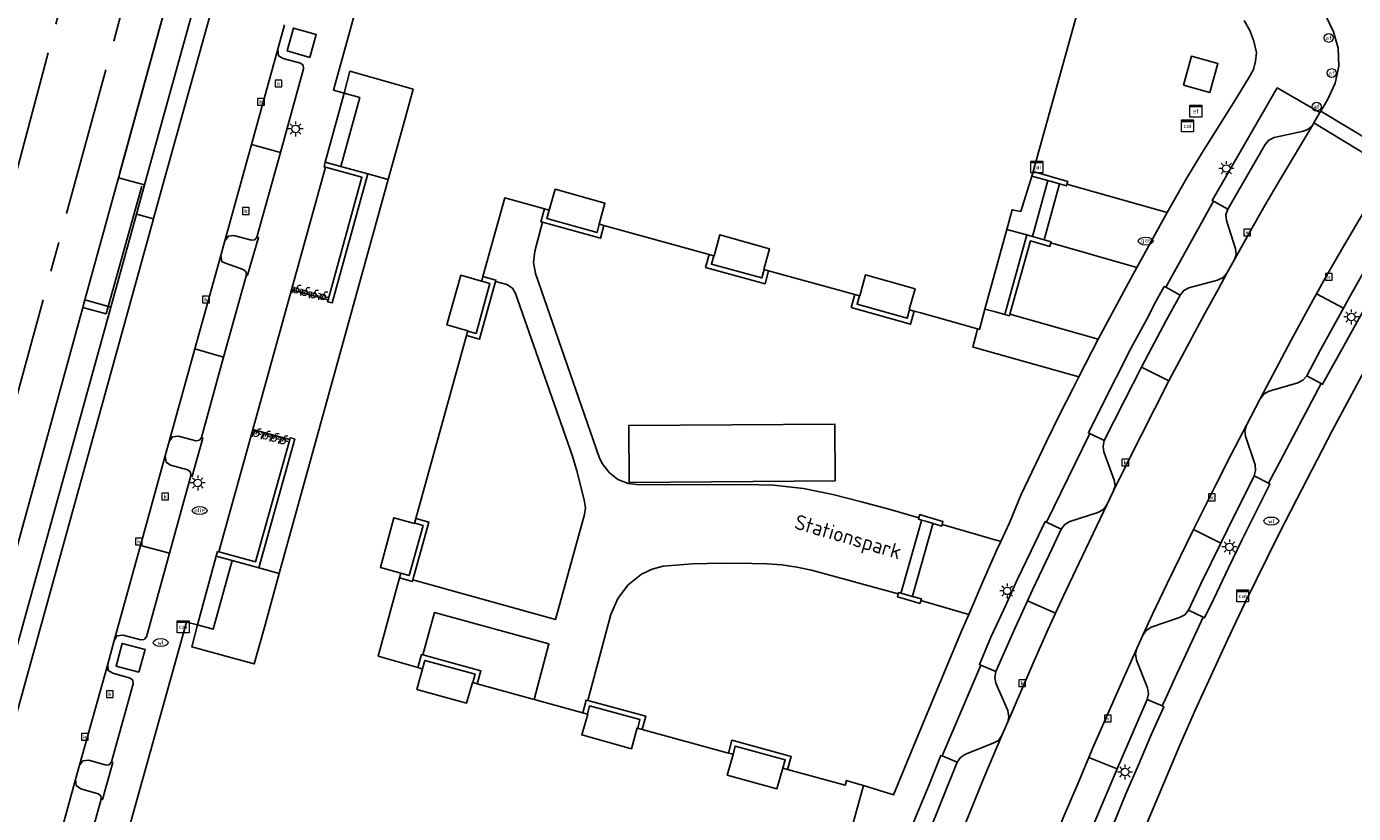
# Model space of a CAD drawing. Header units: metres. Extents: x 197147 to 199131, y 355511 to 356703.
# Tile 45 of 225: x 197521 to 197610, y 356192 to 356245. Entities that reach past the tile are written whole.
import ezdxf
from ezdxf.enums import TextEntityAlignment as Align

# ---------------------------------------------------------------- set-up
doc = ezdxf.new("R2010")
doc.units = ezdxf.units.M
doc.linetypes.add('AM-AS', pattern=[16, 10, -2, 2, -2])
for name, color, linetype in [('B-WE-AM-AS_SPOOR-G', 252, 'AM-AS'), ('B-WE-GR-BEPLANTING_CULTUUR_HEESTERS-GV', 252, 'Continuous'), ('B-WE-GR-GRAS-GV', 252, 'Continuous'), ('B-WE-GR-GROENVOORZIENING-GV', 252, 'Continuous'), ('B-WE-IE-MEUBILAIR_WEGMEUBILAIR-GV', 252, 'Continuous'), ('B-WE-IE-MEUBILAIR_WEGMEUBILAIR-S', 252, 'Continuous'), ('B-WE-IE-TERREINAFSCHEIDING_KUNSTMATIG_HEKWERK-G', 252, 'IE-TERREINAFSCHEIDING-KUNSTMATIG'), ('B-WE-IE-TERREINAFSCHEIDING_KUNSTMATIG_MUUR-GV', 252, 'IE-TERREINAFSCHEIDING-KUNSTMATIG-DICHT'), ('B-WE-KL-DATA_CAI-S', 252, 'Continuous'), ('B-WE-KL-ET_LS_SR_KAST-S', 252, 'Continuous'), ('B-WE-OG-BEBOUWING-GV', 252, 'Continuous'), ('B-WE-OG-BEBOUWING_LAGE TRAFO-GV', 252, 'Continuous'), ('B-WE-OG-BEBOUWING_STRAATNAAM-T35', 252, 'Continuous'), ('B-WE-OG-TERREIN_ERF-GV', 252, 'Continuous'), ('B-WE-RI-HWA_KOLK-S', 253, 'Continuous'), ('B-WE-RI-VWA_AFSCHEIDER-S', 253, 'Continuous'), ('B-WE-VH-ONVERHARD-GV', 253, 'Continuous'), ('B-WE-VH-VERHARDING_ASFALT-GV', 253, 'Continuous'), ('B-WE-VH-VERHARDING_BETONSTRAATSTEEN-GV', 253, 'Continuous'), ('B-WE-VH-VERHARDING_HALFVERHARDING-GV', 253, 'Continuous'), ('B-WE-VH-VERHARDING_OPEN-GV', 253, 'Continuous'), ('B-WE-VH-VERHARDING_STRAATBAKSTEEN-GV', 253, 'Continuous'), ('B-WE-VH-VERHARDING_TEGEL-GV', 253, 'Continuous')]:
    doc.layers.add(name, color=color, linetype=linetype)
doc.styles.add('NLCS-ISO-M-T18', font='NLCS-ISO.ttf', dxfattribs={"height": 1.8})
doc.styles.add('NLCS-ISO-M200-T25', font='NLCS-ISO.ttf')
doc.linetypes.add('IE-TERREINAFSCHEIDING-KUNSTMATIG', pattern='A,4,[82,NLCS.SHX,S=0.75,R=90,X=0,Y=0],4,-2', length=10)
doc.linetypes.add('IE-TERREINAFSCHEIDING-KUNSTMATIG-DICHT', pattern='A,8,-1,[82,NLCS.SHX,S=0.75,R=90,X=0,Y=0],-1', length=10)

# ---------------------------------------------------------------- blocks, each defined once
blk = doc.blocks.new('BGT-CAIKAST-SO')
at = {"color": 0, "linetype": 'ByBlock', "lineweight": 18}
for points in [[(-2, 2), (2, 2), (2, 1.68), (-2, 1.68)], [(-2, 1.52), (2, 1.52), (2, -2), (-2, -2)]]:
    blk.add_lwpolyline(points, close=True, dxfattribs=at)
at = {"color": 0, "linetype": 'ByBlock', "lineweight": 18, "style": 'NLCS-ISO-M-T18'}
blk.add_text('cai', height=1.5, dxfattribs=at).set_placement((0, 0), align=Align.MIDDLE_CENTER)
blk = doc.blocks.new('BGT-ELEKTRAKAST-SO')
at = {"color": 0, "linetype": 'ByBlock', "lineweight": 18}
for points in [[(-2, 2), (2, 2), (2, 1.68), (-2, 1.68)], [(-2, 1.52), (2, 1.52), (2, -2), (-2, -2)]]:
    blk.add_lwpolyline(points, close=True, dxfattribs=at)
at = {"color": 0, "linetype": 'ByBlock', "lineweight": 18, "style": 'NLCS-ISO-M-T18'}
blk.add_text('et', height=1.5, dxfattribs=at).set_placement((0, 0), align=Align.MIDDLE_CENTER)
blk = doc.blocks.new('BGT-AFSLUITPAAL-SO')
at = {"color": 0, "linetype": 'ByBlock', "lineweight": 18}
blk.add_circle((0, 0), 1.5, dxfattribs=at)
at = {"color": 0, "linetype": 'ByBlock', "lineweight": 18, "style": 'NLCS-ISO-M-T18'}
blk.add_text('af', height=1.5, dxfattribs=at).set_placement((0, 0), align=Align.MIDDLE_CENTER)
blk = doc.blocks.new('BGT-LICHTMAST-SO')
at = {"color": 0, "linetype": 'ByBlock', "lineweight": 18}
for points in [[(-1.25, 0), (-2, 0)], [(-1.41, 1.41), (-0.88, 0.88)], [(0, 2), (0, 1.25)], [(0.88, 0.88), (1.41, 1.41)], [(2, 0), (1.25, 0)], [(-1.41, -1.41), (-0.88, -0.88)], [(0, -1.25), (0, -2)], [(0.88, -0.88), (1.41, -1.41)]]:
    blk.add_lwpolyline(points, dxfattribs=at)
blk.add_circle((0, 0), 1, dxfattribs=at)
blk = doc.blocks.new('BGT-KOLK-SO')
at = {"color": 0, "linetype": 'ByBlock', "lineweight": 18}
blk.add_lwpolyline([(-0.045, -0.045), (0.045, -0.045), (0.045, 0.045), (-0.045, 0.045)], close=True, dxfattribs=at)
at = {"color": 0, "linetype": 'ByBlock', "lineweight": 18, "style": 'NLCS-ISO-M-T18'}
blk.add_text('k', height=0.06, dxfattribs=at).set_placement((0, 0), align=Align.MIDDLE_CENTER)
blk = doc.blocks.new('BGT-GASPUT-SO')
at = {"color": 0, "linetype": 'ByBlock', "lineweight": 18}
blk.add_ellipse((0, 0), major_axis=(2.5, 0), ratio=0.54, dxfattribs=at)
at = {"color": 0, "linetype": 'ByBlock', "lineweight": 18, "style": 'NLCS-ISO-M-T18'}
blk.add_text('gas', height=1.5, dxfattribs=at).set_placement((0.12, 0.3), align=Align.MIDDLE_CENTER)
blk = doc.blocks.new('BGT-WATERLEIDINGPUT-SO')
at = {"color": 0, "linetype": 'ByBlock', "lineweight": 18}
blk.add_ellipse((0, 0), major_axis=(2.5, 0), ratio=0.54, dxfattribs=at)
at = {"color": 0, "linetype": 'ByBlock', "lineweight": 18, "style": 'NLCS-ISO-M-T18'}
blk.add_text('wl', height=1.5, dxfattribs=at).set_placement((0, 0), align=Align.MIDDLE_CENTER)
blk = doc.blocks.new('BGT-BENZINEPUT_OLIEPUT-SO')
at = {"color": 0, "linetype": 'ByBlock', "lineweight": 18}
blk.add_ellipse((0, 0), major_axis=(2.5, 0), ratio=0.54, dxfattribs=at)
at = {"color": 0, "linetype": 'ByBlock', "lineweight": 18, "style": 'NLCS-ISO-M-T18'}
blk.add_text('olie', height=1.5, dxfattribs=at).set_placement((0, 0.16), align=Align.MIDDLE_CENTER)
blk = doc.blocks.new('BGT-FIETSENREK-SO')
at = {"color": 0, "linetype": 'ByBlock', "lineweight": 18}
for points in [[(-1.5, -1.35), (-1.5, -0.54), (-0.73, -0.28), (-0.73, 0.53), (-1.5, 0.79)], [(-0.3, -0.45), (0.6, 1.35), (1.5, 1.35)], [(1.05, -0.45), (0.21, 0.58)], [(1.05, -0.45), (1.5, -0.45)]]:
    blk.add_lwpolyline(points, dxfattribs=at)
blk.add_circle((-0.3, -0.45), 0.9, dxfattribs=at)

msp = doc.modelspace()

# ---------------------------------------------------------------- linework, layer by layer
at = {"layer": 'B-WE-AM-AS_SPOOR-G', "flags": 128}
for points in [[(197494.332, 356141.172), (197519.357, 356233.127), (197525.953, 356257.964), (197566.225, 356406.477), (197578.719, 356452.859), (197585.695, 356479.343), (197591.45, 356500.025)], [(197496.091, 356140.718), (197498.381, 356146.43), (197500.259, 356151.413), (197502.673, 356158.038), (197504.381, 356163.105), (197529.941, 356256.889), (197540.121, 356294.939), (197557.204, 356357.061), (197567.186, 356392.804), (197587.06, 356465.396)]]:
    msp.add_lwpolyline(points, dxfattribs=at)
at = {"layer": 'B-WE-GR-BEPLANTING_CULTUUR_HEESTERS-GV', "flags": 128}
for points in [[(197554.375, 356328.19), (197542.395, 356291.15), (197535.358, 356265.995), (197532.609, 356256.17), (197526.919, 356235.445), (197526.824, 356235.098), (197528.568, 356234.625), (197528.632, 356234.857), (197535.173, 356258.515), (197535.583, 356259.977), (197535.997, 356261.523), (197536.347, 356262.889), (197537.396, 356266.749), (197539.857, 356275.405), (197540.245, 356276.898), (197540.631, 356278.32), (197542.296, 356284.074), (197543.431, 356287.895), (197544.032, 356289.841), (197544.594, 356291.743), (197545.762, 356295.558), (197560.565, 356342.488)], [(197601.174, 356232.999), (197600.218, 356233.521), (197597.025, 356227.75), (197597.981, 356227.228), (197598.24, 356227.531), (197598.573, 356227.703), (197600.497, 356228.217), (197600.874, 356228.402), (197601.127, 356228.688), (197601.611, 356229.556), (197601.732, 356229.927), (197601.69, 356230.324), (197601.097, 356232.226), (197601.059, 356232.619), (197601.174, 356232.999)], [(197466.999, 356011.951), (197467.502, 356013.77), (197477.774, 356050.908), (197478.656, 356054.098), (197486.632, 356082.958), (197526.299, 356226.422), (197524.731, 356226.852), (197524.572, 356226.896), (197524.433, 356226.389), (197497.847, 356129.607), (197495.394, 356120.688), (197478.719, 356059.392), (197469.824, 356027.216), (197466.37, 356014.498), (197466.264, 356014.105), (197465.775, 356012.307), (197465.768, 356012.282), (197466.999, 356011.951)], [(197602.943, 356215.086), (197603.92, 356214.603), (197604.653, 356215.984), (197605.343, 356217.313), (197607.445, 356221.288), (197606.482, 356221.81), (197606.217, 356221.51), (197605.875, 356221.331), (197603.953, 356220.782), (197603.612, 356220.6), (197603.348, 356220.271), (197602.432, 356218.504), (197602.32, 356218.116), (197602.363, 356217.749), (197603.006, 356215.833), (197603.046, 356215.46), (197602.943, 356215.086)], [(197591.932, 356217.943), (197589.032, 356211.989), (197590.017, 356211.523), (197590.248, 356211.822), (197590.587, 356212.03), (197592.479, 356212.645), (197592.841, 356212.836), (197593.069, 356213.14), (197593.508, 356214.042), (197593.626, 356214.42), (197593.559, 356214.807), (197592.882, 356216.702), (197592.828, 356217.066), (197592.899, 356217.465), (197591.932, 356217.943)], [(197598.539, 356206.085), (197598.291, 356205.78), (197597.947, 356205.594), (197596.053, 356204.933), (197595.696, 356204.698), (197595.491, 356204.397), (197595.08, 356203.508), (197594.995, 356203.161), (197595.055, 356202.733), (197595.796, 356200.863), (197595.868, 356200.463), (197595.782, 356200.099), (197596.786, 356199.658), (197597.017, 356200.178), (197597.663, 356201.558), (197599.53, 356205.622), (197598.539, 356206.085)], [(197583.045, 356195.89), (197583.258, 356196.196), (197583.593, 356196.418), (197585.451, 356197.148), (197585.803, 356197.343), (197586.027, 356197.663), (197586.426, 356198.6), (197586.504, 356198.93), (197586.435, 356199.358), (197585.639, 356201.195), (197585.571, 356201.558), (197585.628, 356201.963), (197584.635, 356202.396), (197582.041, 356196.301), (197583.045, 356195.89)]]:
    msp.add_lwpolyline(points, dxfattribs=at)
at = {"layer": 'B-WE-GR-GRAS-GV', "flags": 128}
for points in [[(197584.407, 356224.955), (197580.605, 356226.026), (197580.158, 356226.152), (197579.917, 356225.277), (197575.939, 356226.401), (197576.181, 356227.259), (197570.401, 356228.846), (197570.168, 356227.98), (197566.176, 356229.081), (197566.416, 356229.95), (197559.36, 356231.895), (197559.122, 356231.036), (197555.236, 356232.108), (197554.736, 356230.17), (197554.642, 356229.412), (197554.781, 356228.682), (197559.045, 356216.35), (197559.241, 356215.924), (197559.702, 356215.32), (197560.3, 356214.86), (197560.982, 356214.586), (197561.75, 356214.498), (197568.739, 356214.519), (197570.739, 356214.473), (197572.735, 356214.257), (197574.708, 356213.842), (197576.629, 356213.345), (197578.551, 356212.83), (197580.471, 356212.289), (197580.534, 356212.498), (197581.086, 356212.333), (197582.087, 356212.033), (197582.033, 356211.836), (197585.962, 356210.701), (197586.539, 356211.94), (197587.308, 356213.789), (197589.022, 356217.41), (197589.906, 356219.198), (197590.805, 356220.987), (197591.189, 356221.733), (197584.197, 356223.714), (197584.088, 356223.745), (197584.332, 356224.67), (197584.333, 356224.673), (197584.407, 356224.955)], [(197552.094, 356228.145), (197551.028, 356224.255), (197550.149, 356224.504), (197546.763, 356212.236), (197547.626, 356211.988), (197546.561, 356208.11), (197556.121, 356205.464), (197558.05, 356212.501), (197558.119, 356212.95), (197558.043, 356213.494), (197557.544, 356215.442), (197557.263, 356216.423), (197553.428, 356227.337), (197553.241, 356227.684), (197552.848, 356227.935), (197552.094, 356228.145)], [(197610.663, 356222.745), (197608.205, 356218.155), (197605.802, 356213.536), (197604.628, 356211.225), (197602.312, 356206.514), (197601.188, 356204.139), (197599.024, 356199.426), (197597.971, 356197.029), (197594.931, 356189.797), (197592.037, 356182.553), (197591.112, 356180.116)], [(197574.858, 356214.753), (197561.063, 356214.656), (197561.033, 356218.474), (197574.838, 356218.573), (197574.858, 356214.753)], [(197580.612, 356206.73), (197580.553, 356206.532), (197579.58, 356206.822), (197579.032, 356206.986), (197579.077, 356207.18), (197573.28, 356208.759), (197572.286, 356208.971), (197571.283, 356209.125), (197570.312, 356209.198), (197569.285, 356209.219), (197567.297, 356209.227), (197565.295, 356209.201), (197563.321, 356209.038), (197562.592, 356208.84), (197561.883, 356208.491), (197560.991, 356207.792), (197560.298, 356206.876), (197559.823, 356205.8), (197558.272, 356200.022), (197562.168, 356198.963), (197561.935, 356198.086), (197567.707, 356196.493), (197567.927, 356197.36), (197571.914, 356196.258), (197571.673, 356195.394), (197575.532, 356194.34), (197575.626, 356194.656), (197576.208, 356194.486), (197576.764, 356194.324), (197576.763, 356194.319), (197578.781, 356193.69), (197580.246, 356197.273), (197583.316, 356204.627), (197583.816, 356205.802), (197580.612, 356206.73)], [(197547.219, 356203.082), (197551.119, 356202.007), (197550.875, 356201.144), (197554.685, 356200.087), (197555.671, 356203.821), (197547.999, 356205.922), (197547.219, 356203.082)]]:
    msp.add_lwpolyline(points, dxfattribs=at)
at = {"layer": 'B-WE-GR-GROENVOORZIENING-GV', "flags": 128}
for points in [[(197591.053, 356246.055), (197588.134, 356235.507), (197590.456, 356234.852), (197590.401, 356234.662), (197597.114, 356232.763), (197597.486, 356233.444), (197598.41, 356235.047), (197599.451, 356236.753), (197601.573, 356240.132), (197602.621, 356241.839), (197602.9, 356242.349), (197603.043, 356242.925), (197603.1, 356243.493), (197602.934, 356244.263), (197602.669, 356244.985), (197602.283, 356245.641)], [(197598.219, 356241.308), (197598.747, 356243.249), (197600.514, 356242.754), (197599.974, 356240.818), (197598.219, 356241.308)], [(197589.31, 356230.719), (197589.251, 356230.493), (197587.957, 356230.866), (197586.577, 356225.942), (197592.498, 356224.257), (197594.516, 356228.049), (197595.083, 356229.077), (197589.31, 356230.719)], [(197574.858, 356214.753), (197574.838, 356218.573), (197561.033, 356218.474), (197561.063, 356214.656), (197574.858, 356214.753)]]:
    msp.add_lwpolyline(points, dxfattribs=at)
at = {"layer": 'B-WE-IE-MEUBILAIR_WEGMEUBILAIR-GV', "flags": 128}
for points in [[(197536.095, 356231.111), (197535.949, 356230.934), (197535.726, 356230.899), (197534.559, 356231.226), (197534.189, 356231.179), (197533.946, 356230.856), (197533.678, 356229.888), (197533.755, 356229.459), (197535.172, 356228.944), (197535.354, 356228.809), (197535.393, 356228.579), (197535.475, 356228.552), (197536.21, 356231.087), (197536.095, 356231.111)], [(197531.67, 356215.1), (197531.762, 356215.072), (197532.475, 356217.632), (197532.379, 356217.662), (197532.242, 356217.483), (197531.999, 356217.45), (197530.835, 356217.758), (197530.449, 356217.704), (197530.227, 356217.39), (197529.96, 356216.428), (197530.026, 356216.019), (197530.314, 356215.811), (197531.464, 356215.489), (197531.645, 356215.331), (197531.67, 356215.1)], [(197523.949, 356194.713), (197523.982, 356194.327), (197524.289, 356194.085), (197525.449, 356193.77), (197525.631, 356193.635), (197525.661, 356193.397), (197525.741, 356193.379), (197526.448, 356195.87), (197526.359, 356195.901), (197526.203, 356195.712), (197525.989, 356195.686), (197524.825, 356196.025), (197524.433, 356195.965), (197524.212, 356195.672), (197523.949, 356194.713)]]:
    msp.add_lwpolyline(points, dxfattribs=at)
at = {"layer": 'B-WE-IE-TERREINAFSCHEIDING_KUNSTMATIG_HEKWERK-G', "flags": 128}
for points in [[(197526.77, 356234.902), (197532.609, 356256.17), (197542.395, 356291.15), (197554.375, 356328.19), (197577.215, 356399.681), (197578.849, 356404.968), (197580.547, 356410.916), (197584.619, 356427.107)], [(197528.396, 356234.538), (197525.986, 356225.976), (197524.433, 356226.389), (197495.394, 356120.688), (197478.719, 356059.392), (197466.37, 356014.498)]]:
    msp.add_lwpolyline(points, dxfattribs=at)
at = {"layer": 'B-WE-IE-TERREINAFSCHEIDING_KUNSTMATIG_MUUR-GV', "ltscale": 0.2, "flags": 128}
for points in [[(197541.732, 356235.851), (197540.673, 356236.139), (197540.597, 356235.834), (197540.696, 356235.807), (197543.141, 356235.133), (197540.868, 356226.895), (197540.836, 356226.779), (197541.152, 356226.706), (197543.533, 356235.36), (197541.732, 356235.851)], [(197588.051, 356235.206), (197589.118, 356234.904), (197589.908, 356234.68), (197590.369, 356234.55), (197590.401, 356234.662), (197590.456, 356234.852), (197588.134, 356235.507), (197588.051, 356235.206)], [(197555.236, 356232.108), (197559.122, 356231.036), (197559.36, 356231.895), (197559.148, 356231.954), (197559.052, 356231.98), (197558.899, 356231.429), (197555.532, 356232.358), (197555.685, 356232.914), (197555.598, 356232.938), (197555.377, 356233), (197555.138, 356232.135), (197555.236, 356232.108)], [(197586.577, 356225.942), (197587.957, 356230.866), (197589.251, 356230.493), (197589.31, 356230.719), (197589.332, 356230.801), (197588.871, 356230.935), (197588.09, 356231.163), (197587.721, 356231.27), (197586.24, 356225.917), (197586.547, 356225.835), (197586.577, 356225.942)], [(197566.416, 356229.95), (197566.176, 356229.081), (197570.168, 356227.98), (197570.401, 356228.846), (197570.171, 356228.909), (197570.092, 356228.931), (197569.942, 356228.374), (197566.57, 356229.304), (197566.724, 356229.865), (197566.645, 356229.887), (197566.416, 356229.95)], [(197550.149, 356224.504), (197551.028, 356224.255), (197552.094, 356228.145), (197552.117, 356228.228), (197551.248, 356228.473), (197551.188, 356228.259), (197551.162, 356228.165), (197551.724, 356228.007), (197550.805, 356224.651), (197550.234, 356224.812), (197550.211, 356224.728), (197550.149, 356224.504)], [(197576.181, 356227.259), (197575.939, 356226.401), (197579.917, 356225.277), (197580.158, 356226.152), (197579.922, 356226.219), (197579.85, 356226.239), (197579.694, 356225.673), (197576.334, 356226.622), (197576.489, 356227.174), (197576.415, 356227.194), (197576.181, 356227.259)], [(197538.298, 356217.544), (197536.005, 356209.331), (197533.555, 356209.989), (197533.458, 356210.015), (197533.372, 356209.715), (197534.438, 356209.42), (197536.234, 356208.923), (197538.637, 356217.578), (197538.328, 356217.65), (197538.298, 356217.544)], [(197546.561, 356208.11), (197547.626, 356211.988), (197546.763, 356212.236), (197546.696, 356211.994), (197546.678, 356211.927), (197547.234, 356211.768), (197546.309, 356208.4), (197545.747, 356208.555), (197545.723, 356208.465), (197545.663, 356208.246), (197546.533, 356208.007), (197546.561, 356208.11)], [(197581.086, 356212.333), (197580.534, 356212.498), (197580.471, 356212.289), (197580.442, 356212.191), (197580.658, 356212.127), (197581.002, 356212.025), (197581.427, 356211.899), (197582.003, 356211.729), (197582.033, 356211.836), (197582.087, 356212.033), (197581.086, 356212.333)], [(197579.659, 356207.111), (197579.268, 356207.22), (197579.097, 356207.268), (197579.077, 356207.18), (197579.032, 356206.986), (197579.58, 356206.822), (197580.553, 356206.532), (197580.612, 356206.73), (197580.644, 356206.836), (197580.043, 356207.004), (197579.659, 356207.111)], [(197550.875, 356201.144), (197551.119, 356202.007), (197547.219, 356203.082), (197547.132, 356203.106), (197546.895, 356202.236), (197547.094, 356202.18), (197547.191, 356202.153), (197547.356, 356202.712), (197550.724, 356201.784), (197550.567, 356201.229), (197550.64, 356201.209), (197550.875, 356201.144)], [(197561.693, 356198.153), (197561.935, 356198.086), (197562.168, 356198.963), (197558.272, 356200.022), (197558.161, 356200.052), (197557.943, 356199.196), (197558.181, 356199.133), (197558.252, 356199.114), (197558.391, 356199.658), (197561.777, 356198.738), (197561.626, 356198.172), (197561.693, 356198.153)], [(197571.364, 356195.478), (197571.443, 356195.457), (197571.673, 356195.394), (197571.914, 356196.258), (197567.927, 356197.36), (197567.707, 356196.493), (197567.918, 356196.435), (197568.015, 356196.408), (197568.157, 356196.965), (197571.52, 356196.035), (197571.364, 356195.478)]]:
    msp.add_lwpolyline(points, dxfattribs=at)
at = {"layer": 'B-WE-OG-BEBOUWING-GV', "flags": 128}
for points in [[(197545.751, 356257.318), (197541.232, 356240.969), (197541.955, 356240.781), (197542.335, 356242.242), (197545.16, 356241.445), (197546.573, 356241.046), (197545.918, 356238.676), (197544.9, 356234.989), (197537.596, 356208.544), (197536.578, 356204.857), (197535.92, 356202.474), (197534.505, 356202.863), (197531.732, 356203.624), (197532.107, 356205.094), (197531.371, 356205.282), (197526.831, 356188.925)], [(197557.769, 356125.555), (197576.763, 356194.319), (197576.764, 356194.324), (197576.208, 356194.486), (197575.626, 356194.656), (197575.532, 356194.34), (197571.673, 356195.394), (197571.443, 356195.457), (197571.364, 356195.478), (197571.346, 356195.483), (197570.958, 356194.086), (197567.624, 356195.011), (197568.015, 356196.408), (197567.918, 356196.435), (197567.707, 356196.493), (197561.935, 356198.086), (197561.693, 356198.153), (197561.626, 356198.172), (197561.596, 356198.18), (197561.208, 356196.783), (197557.874, 356197.708), (197558.277, 356199.107), (197558.252, 356199.114), (197558.181, 356199.133), (197557.943, 356199.196), (197557.85, 356199.221), (197554.772, 356200.063), (197554.685, 356200.087), (197550.875, 356201.144), (197550.64, 356201.209), (197550.567, 356201.229), (197550.543, 356201.236), (197550.155, 356199.839), (197546.821, 356200.764), (197547.191, 356202.153), (197547.094, 356202.18), (197546.895, 356202.236), (197544.231, 356202.987), (197545.663, 356208.246), (197545.723, 356208.465), (197545.747, 356208.555), (197545.749, 356208.562), (197544.381, 356208.954), (197545.273, 356212.286), (197546.67, 356211.898), (197546.678, 356211.927), (197546.696, 356211.994), (197546.763, 356212.236), (197550.149, 356224.504), (197550.211, 356224.728), (197550.234, 356224.812), (197550.238, 356224.826), (197548.84, 356225.218), (197549.765, 356228.553), (197551.162, 356228.165), (197551.188, 356228.259), (197551.248, 356228.473), (197552.708, 356233.739), (197555.377, 356233), (197555.598, 356232.938), (197555.685, 356232.914), (197555.694, 356232.912), (197556.1, 356234.327), (197559.43, 356233.388), (197559.052, 356231.98), (197559.148, 356231.954), (197559.36, 356231.895), (197566.416, 356229.95), (197566.645, 356229.887), (197566.724, 356229.865), (197566.742, 356229.86), (197567.138, 356231.27), (197570.468, 356230.332), (197570.075, 356228.936), (197570.092, 356228.931), (197570.171, 356228.909), (197570.401, 356228.846), (197576.181, 356227.259), (197576.415, 356227.194), (197576.489, 356227.174), (197576.512, 356227.168), (197576.889, 356228.58), (197580.219, 356227.642), (197579.826, 356226.246), (197579.85, 356226.239), (197579.922, 356226.219), (197580.158, 356226.152), (197580.605, 356226.026), (197584.407, 356224.955), (197584.527, 356224.921), (197584.902, 356226.285), (197586.372, 356231.625), (197586.737, 356232.952), (197587.302, 356232.834), (197588.051, 356235.206), (197588.134, 356235.507), (197591.053, 356246.055)]]:
    msp.add_lwpolyline(points, dxfattribs=at)
at = {"layer": 'B-WE-OG-BEBOUWING_LAGE TRAFO-GV', "flags": 128}
msp.add_lwpolyline([(197598.219, 356241.308), (197599.974, 356240.818), (197600.514, 356242.754), (197598.747, 356243.249), (197598.219, 356241.308)], dxfattribs=at)
at = {"layer": 'B-WE-OG-TERREIN_ERF-GV', "flags": 128}
for points in [[(197555.685, 356232.914), (197555.532, 356232.358), (197558.899, 356231.429), (197559.052, 356231.98), (197559.43, 356233.388), (197556.1, 356234.327), (197555.694, 356232.912), (197555.685, 356232.914)], [(197579.304, 356207.348), (197580.623, 356212.003), (197580.658, 356212.127), (197580.442, 356212.191), (197580.471, 356212.289), (197578.551, 356212.83), (197576.629, 356213.345), (197574.708, 356213.842), (197572.735, 356214.257), (197570.739, 356214.473), (197568.739, 356214.519), (197561.75, 356214.498), (197560.982, 356214.586), (197560.3, 356214.86), (197559.702, 356215.32), (197559.241, 356215.924), (197559.045, 356216.35), (197554.781, 356228.682), (197554.642, 356229.412), (197554.736, 356230.17), (197555.236, 356232.108), (197555.138, 356232.135), (197555.377, 356233), (197552.708, 356233.739), (197551.248, 356228.473), (197552.117, 356228.228), (197552.094, 356228.145), (197552.848, 356227.935), (197553.241, 356227.684), (197553.428, 356227.337), (197557.263, 356216.423), (197557.544, 356215.442), (197558.043, 356213.494), (197558.119, 356212.95), (197558.05, 356212.501), (197556.121, 356205.464), (197546.561, 356208.11), (197546.533, 356208.007), (197545.663, 356208.246), (197544.231, 356202.987), (197546.895, 356202.236), (197547.132, 356203.106), (197547.219, 356203.082), (197547.999, 356205.922), (197555.671, 356203.821), (197554.685, 356200.087), (197554.772, 356200.063), (197557.85, 356199.221), (197557.943, 356199.196), (197558.161, 356200.052), (197558.272, 356200.022), (197559.823, 356205.8), (197560.298, 356206.876), (197560.991, 356207.792), (197561.883, 356208.491), (197562.592, 356208.84), (197563.321, 356209.038), (197565.295, 356209.201), (197567.297, 356209.227), (197569.285, 356209.219), (197570.312, 356209.198), (197571.283, 356209.125), (197572.286, 356208.971), (197573.28, 356208.759), (197579.077, 356207.18), (197579.097, 356207.268), (197579.268, 356207.22), (197579.304, 356207.348)], [(197566.724, 356229.865), (197566.57, 356229.304), (197569.942, 356228.374), (197570.092, 356228.931), (197570.075, 356228.936), (197570.468, 356230.332), (197567.138, 356231.27), (197566.742, 356229.86), (197566.724, 356229.865)], [(197550.234, 356224.812), (197550.805, 356224.651), (197551.724, 356228.007), (197551.162, 356228.165), (197549.765, 356228.553), (197548.84, 356225.218), (197550.238, 356224.826), (197550.234, 356224.812)], [(197576.489, 356227.174), (197576.334, 356226.622), (197579.694, 356225.673), (197579.85, 356226.239), (197579.826, 356226.246), (197580.219, 356227.642), (197576.889, 356228.58), (197576.512, 356227.168), (197576.489, 356227.174)], [(197546.678, 356211.927), (197546.67, 356211.898), (197545.273, 356212.286), (197544.381, 356208.954), (197545.749, 356208.562), (197545.747, 356208.555), (197546.309, 356208.4), (197547.234, 356211.768), (197546.678, 356211.927)], [(197547.191, 356202.153), (197546.821, 356200.764), (197550.155, 356199.839), (197550.543, 356201.236), (197550.567, 356201.229), (197550.724, 356201.784), (197547.356, 356202.712), (197547.191, 356202.153)], [(197561.626, 356198.172), (197561.777, 356198.738), (197558.391, 356199.658), (197558.252, 356199.114), (197558.277, 356199.107), (197557.874, 356197.708), (197561.208, 356196.783), (197561.596, 356198.18), (197561.626, 356198.172)], [(197571.364, 356195.478), (197571.52, 356196.035), (197568.157, 356196.965), (197568.015, 356196.408), (197567.624, 356195.011), (197570.958, 356194.086), (197571.346, 356195.483), (197571.364, 356195.478)]]:
    msp.add_lwpolyline(points, dxfattribs=at)
at = {"layer": 'B-WE-VH-ONVERHARD-GV', "flags": 128}
for points in [[(197539.651, 356243.17), (197540.081, 356244.701), (197538.561, 356245.134), (197538.126, 356243.607), (197539.651, 356243.17)], [(197526.299, 356226.422), (197528.02, 356232.643), (197528.568, 356234.625), (197526.824, 356235.098), (197524.572, 356226.896), (197524.731, 356226.852), (197526.299, 356226.422)], [(197533.678, 356229.888), (197533.755, 356229.459), (197535.172, 356228.944), (197535.354, 356228.809), (197535.393, 356228.579), (197535.475, 356228.552), (197536.21, 356231.087), (197536.095, 356231.111), (197535.949, 356230.934), (197535.726, 356230.899), (197534.559, 356231.226), (197534.189, 356231.179), (197533.946, 356230.856), (197533.678, 356229.888)], [(197530.227, 356217.39), (197529.96, 356216.428), (197530.026, 356216.019), (197530.314, 356215.811), (197531.464, 356215.489), (197531.645, 356215.331), (197531.67, 356215.1), (197531.762, 356215.072), (197532.475, 356217.632), (197532.379, 356217.662), (197532.242, 356217.483), (197531.999, 356217.45), (197530.835, 356217.758), (197530.449, 356217.704), (197530.227, 356217.39)], [(197528.179, 356201.918), (197528.6, 356203.433), (197527.077, 356203.856), (197526.654, 356202.329), (197528.179, 356201.918)], [(197524.212, 356195.672), (197523.949, 356194.713), (197523.982, 356194.327), (197524.289, 356194.085), (197525.449, 356193.77), (197525.631, 356193.635), (197525.661, 356193.397), (197525.741, 356193.379), (197526.448, 356195.87), (197526.359, 356195.901), (197526.203, 356195.712), (197525.989, 356195.686), (197524.825, 356196.025), (197524.433, 356195.965), (197524.212, 356195.672)]]:
    msp.add_lwpolyline(points, dxfattribs=at)
at = {"layer": 'B-WE-VH-VERHARDING_ASFALT-GV', "flags": 128}
for points in [[(197536.762, 356259.69), (197529.794, 356234.613), (197529.17, 356232.354), (197529.168, 356232.347), (197487.384, 356081.177)], [(197602.598, 356248.607), (197604.943, 356247.957), (197606.049, 356247.525), (197607.005, 356246.851), (197607.747, 356245.96), (197608.277, 356244.897), (197608.579, 356243.786), (197608.629, 356242.582), (197608.384, 356241.433), (197607.893, 356240.378), (197607.417, 356239.574)], [(197522.212, 356188.429), (197523.949, 356194.713), (197524.212, 356195.672), (197526.102, 356202.466), (197526.535, 356204.044), (197528.301, 356210.428), (197529.96, 356216.428), (197530.227, 356217.39), (197531.946, 356223.614), (197533.678, 356229.888), (197533.946, 356230.856), (197535.737, 356237.33), (197537.503, 356243.714), (197537.953, 356245.353)], [(197606.949, 356238.784), (197612.024, 356235.7), (197612.375, 356236.23), (197612.538, 356236.471), (197607.417, 356239.574), (197607.353, 356239.47), (197606.949, 356238.784)], [(197606.949, 356238.784), (197606.874, 356238.657), (197604.717, 356235.034), (197603.661, 356233.225), (197602.607, 356231.383), (197601.611, 356229.556), (197601.127, 356228.688), (197600.531, 356227.588), (197599.648, 356225.994), (197597.428, 356221.86), (197597.225, 356221.461), (197594.439, 356215.944), (197593.508, 356214.042), (197593.069, 356213.14), (197592.154, 356211.216), (197591.187, 356209.209), (197590.171, 356207.048), (197589.637, 356205.878), (197589.147, 356204.804), (197588.197, 356202.674), (197586.426, 356198.6), (197586.027, 356197.663), (197584.848, 356194.874), (197582.938, 356190.126)], [(197590.151, 356192.145), (197591.128, 356194.441), (197591.86, 356196.189), (197592.121, 356196.812), (197594.053, 356201.213), (197595.08, 356203.508), (197595.491, 356204.397), (197596.132, 356205.807), (197597.124, 356207.88), (197598.885, 356211.497), (197600.375, 356214.499), (197601.427, 356216.565), (197602.432, 356218.504), (197603.348, 356220.271), (197605.434, 356224.19), (197606.556, 356226.265), (197607.13, 356227.301), (197607.714, 356228.355), (197608.801, 356230.26), (197611.009, 356234.009)]]:
    msp.add_lwpolyline(points, dxfattribs=at)
at = {"layer": 'B-WE-VH-VERHARDING_BETONSTRAATSTEEN-GV', "flags": 128}
for points in [[(197537.673, 356236.79), (197539.232, 356242.402), (197539.191, 356242.641), (197539.019, 356242.787), (197537.868, 356243.098), (197537.54, 356243.28), (197537.503, 356243.714), (197535.737, 356237.33)], [(197535.737, 356237.33), (197533.946, 356230.856), (197534.189, 356231.179), (197534.559, 356231.226), (197535.726, 356230.899), (197535.949, 356230.934), (197536.095, 356231.111), (197537.673, 356236.79), (197535.737, 356237.33)], [(197533.867, 356223.051), (197535.393, 356228.579), (197535.354, 356228.809), (197535.172, 356228.944), (197533.755, 356229.459), (197533.678, 356229.888), (197531.946, 356223.614)], [(197530.227, 356217.39), (197530.449, 356217.704), (197530.835, 356217.758), (197531.999, 356217.45), (197532.242, 356217.483), (197532.379, 356217.662), (197533.867, 356223.051), (197531.946, 356223.614), (197530.227, 356217.39)], [(197530.24, 356209.915), (197531.67, 356215.1), (197531.645, 356215.331), (197531.464, 356215.489), (197530.314, 356215.811), (197530.026, 356216.019), (197529.96, 356216.428), (197528.301, 356210.428)], [(197526.535, 356204.044), (197526.718, 356204.363), (197527.142, 356204.403), (197528.318, 356204.089), (197528.538, 356204.116), (197528.691, 356204.299), (197530.24, 356209.915), (197528.301, 356210.428), (197526.535, 356204.044)], [(197526.102, 356202.466), (197524.212, 356195.672), (197524.433, 356195.965), (197524.825, 356196.025), (197525.989, 356195.686), (197526.203, 356195.712), (197526.359, 356195.901), (197527.813, 356201.141), (197527.782, 356201.384), (197527.606, 356201.523), (197526.444, 356201.85), (197526.123, 356202.031), (197526.102, 356202.466)], [(197524.139, 356187.89), (197525.661, 356193.397), (197525.631, 356193.635), (197525.449, 356193.77), (197524.289, 356194.085), (197523.982, 356194.327), (197523.949, 356194.713), (197522.212, 356188.429)]]:
    msp.add_lwpolyline(points, dxfattribs=at)
at = {"layer": 'B-WE-VH-VERHARDING_HALFVERHARDING-GV', "flags": 128}
msp.add_lwpolyline([(197505.249, 356326.399), (197483.343, 356245.42), (197466.314, 356182.952), (197423.793, 356025.786), (197466.37, 356014.498), (197469.824, 356027.216), (197478.719, 356059.392), (197495.394, 356120.688), (197497.847, 356129.607), (197524.433, 356226.389), (197524.572, 356226.896), (197526.824, 356235.098), (197526.919, 356235.445), (197532.609, 356256.17), (197535.358, 356265.995), (197542.395, 356291.15), (197554.375, 356328.19)], dxfattribs=at)
at = {"layer": 'B-WE-VH-VERHARDING_OPEN-GV', "flags": 128}
for points in [[(197541.732, 356235.851), (197543.533, 356235.36), (197544.9, 356234.989), (197545.918, 356238.676), (197546.573, 356241.046), (197545.16, 356241.445), (197542.335, 356242.242), (197541.955, 356240.781)], [(197540.673, 356236.139), (197541.732, 356235.851), (197542.997, 356240.472), (197541.955, 356240.781), (197540.673, 356236.139)], [(197537.596, 356208.544), (197544.9, 356234.989)], [(197540.868, 356226.895), (197543.141, 356235.133), (197540.696, 356235.807), (197538.415, 356227.581), (197540.868, 356226.895)], [(197543.533, 356235.36), (197541.152, 356226.706), (197540.836, 356226.779), (197540.868, 356226.895)], [(197589.118, 356234.904), (197588.051, 356235.206), (197587.302, 356232.834), (197586.737, 356232.952), (197586.372, 356231.625)], [(197588.09, 356231.163), (197588.871, 356230.935), (197589.908, 356234.68), (197589.118, 356234.904), (197588.09, 356231.163)], [(197588.871, 356230.935), (197589.332, 356230.801), (197589.31, 356230.719), (197595.083, 356229.077), (197597.114, 356232.763), (197590.401, 356234.662), (197590.369, 356234.55), (197589.908, 356234.68)], [(197586.94, 356231.476), (197586.372, 356231.625), (197584.902, 356226.285), (197585.51, 356226.118), (197586.24, 356225.917), (197587.721, 356231.27)], [(197586.94, 356231.476), (197587.721, 356231.27), (197588.09, 356231.163)], [(197538.415, 356227.581), (197535.83, 356218.215)], [(197584.902, 356226.285), (197584.527, 356224.921), (197584.407, 356224.955), (197584.333, 356224.673), (197584.332, 356224.67), (197584.088, 356223.745), (197584.197, 356223.714), (197591.189, 356221.733), (197592.498, 356224.257), (197586.577, 356225.942), (197586.547, 356225.835), (197586.24, 356225.917)], [(197533.555, 356209.989), (197536.005, 356209.331), (197538.298, 356217.544), (197535.83, 356218.215), (197533.555, 356209.989)], [(197538.298, 356217.544), (197538.328, 356217.65), (197538.637, 356217.578), (197536.234, 356208.923)], [(197581.393, 356211.78), (197581.427, 356211.899), (197581.002, 356212.025), (197580.658, 356212.127), (197580.623, 356212.003), (197579.304, 356207.348), (197579.268, 356207.22), (197579.659, 356207.111), (197580.043, 356207.004)], [(197581.393, 356211.78), (197580.076, 356207.119), (197580.043, 356207.004), (197580.644, 356206.836), (197580.612, 356206.73), (197583.816, 356205.802), (197584.863, 356208.257), (197585.7, 356210.14), (197585.962, 356210.701), (197582.033, 356211.836), (197582.003, 356211.729), (197581.427, 356211.899)], [(197532.107, 356205.094), (197531.732, 356203.624), (197534.505, 356202.863), (197535.92, 356202.474), (197536.578, 356204.857), (197537.596, 356208.544), (197536.234, 356208.923), (197534.438, 356209.42)], [(197532.107, 356205.094), (197533.157, 356204.8), (197534.438, 356209.42), (197533.372, 356209.715), (197532.107, 356205.094)]]:
    msp.add_lwpolyline(points, dxfattribs=at)
at = {"layer": 'B-WE-VH-VERHARDING_STRAATBAKSTEEN-GV', "flags": 128}
for points in [[(197601.611, 356229.556), (197602.607, 356231.383), (197603.661, 356233.225), (197604.717, 356235.034), (197606.874, 356238.657), (197606.577, 356238.354), (197606.251, 356238.22), (197604.292, 356237.795), (197603.93, 356237.613), (197603.677, 356237.321), (197601.174, 356232.999), (197601.059, 356232.619), (197601.097, 356232.226), (197601.69, 356230.324), (197601.732, 356229.927), (197601.611, 356229.556)], [(197611.009, 356234.009), (197608.801, 356230.26), (197607.714, 356228.355), (197607.13, 356227.301), (197608.936, 356226.342), (197609.349, 356227.091), (197610.326, 356228.825), (197611.328, 356230.552), (197611.46, 356230.952), (197611.438, 356231.317), (197610.924, 356233.26), (197610.902, 356233.666), (197611.009, 356234.009)], [(197601.127, 356228.688), (197600.874, 356228.402), (197600.497, 356228.217), (197598.573, 356227.703), (197598.24, 356227.531), (197597.981, 356227.228), (197597.02, 356225.466), (197596.082, 356223.709), (197595.391, 356222.382), (197597.225, 356221.461), (197597.428, 356221.86), (197599.648, 356225.994), (197600.531, 356227.588), (197601.127, 356228.688)], [(197607.13, 356227.301), (197606.556, 356226.265), (197605.434, 356224.19), (197603.348, 356220.271), (197603.612, 356220.6), (197603.953, 356220.782), (197605.875, 356221.331), (197606.217, 356221.51), (197606.482, 356221.81), (197607.42, 356223.585), (197608.936, 356226.342)], [(197595.391, 356222.382), (197594.246, 356220.141), (197592.899, 356217.465), (197592.828, 356217.066), (197592.882, 356216.702), (197593.559, 356214.807), (197593.626, 356214.42), (197593.508, 356214.042), (197594.439, 356215.944), (197597.225, 356221.461)], [(197602.943, 356215.086), (197603.046, 356215.46), (197603.006, 356215.833), (197602.363, 356217.749), (197602.32, 356218.116), (197602.432, 356218.504), (197601.427, 356216.565), (197600.375, 356214.499), (197598.885, 356211.497), (197600.71, 356210.588), (197601.154, 356211.495), (197602.943, 356215.086)], [(197589.637, 356205.878), (197590.171, 356207.048), (197591.187, 356209.209), (197592.154, 356211.216), (197593.069, 356213.14), (197592.841, 356212.836), (197592.479, 356212.645), (197590.587, 356212.03), (197590.248, 356211.822), (197590.017, 356211.523), (197589.391, 356210.167), (197588.755, 356208.849), (197588.092, 356207.439), (197587.762, 356206.71)], [(197598.885, 356211.497), (197597.124, 356207.88), (197596.132, 356205.807), (197595.491, 356204.397), (197595.696, 356204.698), (197596.053, 356204.933), (197597.947, 356205.594), (197598.291, 356205.78), (197598.539, 356206.085), (197599.402, 356207.893), (197600.71, 356210.588)], [(197586.504, 356198.93), (197586.426, 356198.6), (197588.197, 356202.674), (197589.147, 356204.804), (197589.637, 356205.878), (197587.762, 356206.71), (197586.846, 356204.701), (197585.628, 356201.963), (197585.571, 356201.558), (197585.639, 356201.195), (197586.435, 356199.358), (197586.504, 356198.93)], [(197595.782, 356200.099), (197595.868, 356200.463), (197595.796, 356200.863), (197595.055, 356202.733), (197594.995, 356203.161), (197595.08, 356203.508), (197594.053, 356201.213), (197592.121, 356196.812), (197591.86, 356196.189), (197593.764, 356195.432), (197594.184, 356196.424), (197595.782, 356200.099)], [(197586.027, 356197.663), (197585.803, 356197.343), (197585.451, 356197.148), (197583.593, 356196.418), (197583.258, 356196.196), (197583.045, 356195.89), (197581.027, 356190.876), (197582.938, 356190.126), (197584.848, 356194.874), (197586.027, 356197.663)], [(197591.86, 356196.189), (197591.128, 356194.441), (197590.151, 356192.145), (197588.885, 356189.063), (197589.085, 356189.382), (197589.42, 356189.615), (197591.279, 356190.36), (197591.844, 356190.892), (197593.764, 356195.432)]]:
    msp.add_lwpolyline(points, dxfattribs=at)
at = {"layer": 'B-WE-VH-VERHARDING_TEGEL-GV', "flags": 128}
for points in [[(197540.631, 356278.32), (197540.245, 356276.898), (197539.857, 356275.405), (197537.396, 356266.749), (197536.347, 356262.889), (197535.997, 356261.523), (197535.583, 356259.977), (197535.173, 356258.515), (197528.632, 356234.857), (197528.568, 356234.625), (197528.02, 356232.643)], [(197529.168, 356232.347), (197529.17, 356232.354), (197529.794, 356234.613), (197536.762, 356259.69), (197538.592, 356266.544), (197541.82, 356278.12)], [(197526.831, 356188.925), (197531.371, 356205.282), (197532.107, 356205.094), (197533.372, 356209.715), (197533.458, 356210.015), (197533.555, 356209.989), (197535.83, 356218.215), (197538.415, 356227.581), (197540.696, 356235.807), (197540.597, 356235.834), (197540.673, 356236.139), (197541.955, 356240.781), (197541.232, 356240.969), (197545.751, 356257.318)], [(197607.353, 356239.47), (197607.417, 356239.574), (197607.893, 356240.378), (197608.384, 356241.433), (197608.629, 356242.582), (197608.579, 356243.786), (197608.277, 356244.897), (197607.747, 356245.96)], [(197537.953, 356245.353), (197537.503, 356243.714), (197537.54, 356243.28), (197537.868, 356243.098), (197539.019, 356242.787), (197539.191, 356242.641), (197539.232, 356242.402), (197537.673, 356236.79), (197536.095, 356231.111), (197536.21, 356231.087), (197535.475, 356228.552), (197535.393, 356228.579), (197533.867, 356223.051), (197532.379, 356217.662), (197532.475, 356217.632), (197531.762, 356215.072), (197531.67, 356215.1), (197530.24, 356209.915), (197528.691, 356204.299), (197528.538, 356204.116), (197528.318, 356204.089), (197527.142, 356204.403), (197526.718, 356204.363), (197526.535, 356204.044), (197526.102, 356202.466), (197526.123, 356202.031), (197526.444, 356201.85), (197527.606, 356201.523), (197527.782, 356201.384), (197527.813, 356201.141), (197526.359, 356195.901), (197526.448, 356195.87), (197525.741, 356193.379), (197525.661, 356193.397), (197524.139, 356187.89)], [(197539.651, 356243.17), (197538.126, 356243.607), (197538.561, 356245.134), (197540.081, 356244.701), (197539.651, 356243.17)], [(197602.283, 356245.641), (197602.669, 356244.985), (197602.934, 356244.263), (197603.1, 356243.493), (197603.043, 356242.925), (197602.9, 356242.349), (197602.621, 356241.839), (197601.573, 356240.132), (197599.451, 356236.753), (197598.41, 356235.047), (197597.486, 356233.444), (197597.114, 356232.763), (197595.083, 356229.077), (197594.516, 356228.049), (197592.498, 356224.257), (197591.189, 356221.733), (197590.805, 356220.987), (197589.906, 356219.198), (197589.022, 356217.41), (197587.308, 356213.789), (197586.539, 356211.94), (197585.962, 356210.701), (197585.7, 356210.14), (197584.863, 356208.257), (197583.816, 356205.802), (197583.316, 356204.627), (197580.246, 356197.273), (197578.781, 356193.69), (197576.763, 356194.319), (197557.769, 356125.555)], [(197600.218, 356233.521), (197601.174, 356232.999), (197603.677, 356237.321), (197603.93, 356237.613), (197604.292, 356237.795), (197606.251, 356238.22), (197606.577, 356238.354), (197606.874, 356238.657), (197606.949, 356238.784), (197607.353, 356239.47), (197604.502, 356241.122), (197600.124, 356233.573), (197600.218, 356233.521)], [(197597.025, 356227.75), (197600.218, 356233.521)], [(197486.632, 356082.958), (197478.656, 356054.098), (197479.791, 356053.729), (197487.384, 356081.177), (197529.168, 356232.347), (197528.02, 356232.643), (197526.299, 356226.422), (197486.632, 356082.958)], [(197606.482, 356221.81), (197607.445, 356221.288), (197607.537, 356221.238), (197612.372, 356229.96), (197612.277, 356230.014), (197611.328, 356230.552), (197610.326, 356228.825), (197609.349, 356227.091), (197608.936, 356226.342), (197607.42, 356223.585), (197606.482, 356221.81)], [(197597.981, 356227.228), (197597.025, 356227.75), (197596.923, 356227.792), (197596.367, 356226.783), (197595.743, 356225.6), (197594.677, 356223.645), (197593.702, 356221.701), (197592.713, 356219.752), (197591.834, 356217.977), (197591.932, 356217.943), (197592.899, 356217.465), (197594.246, 356220.141), (197595.391, 356222.382), (197596.082, 356223.709), (197597.02, 356225.466), (197597.981, 356227.228)], [(197594.931, 356189.797), (197597.971, 356197.029), (197599.024, 356199.426), (197601.188, 356204.139), (197602.312, 356206.514), (197604.628, 356211.225), (197605.802, 356213.536), (197608.205, 356218.155), (197610.663, 356222.745)], [(197607.445, 356221.288), (197605.343, 356217.313), (197604.653, 356215.984), (197603.92, 356214.603)], [(197589.032, 356211.989), (197591.932, 356217.943)], [(197603.92, 356214.603), (197602.943, 356215.086), (197601.154, 356211.495), (197600.71, 356210.588), (197599.402, 356207.893), (197598.539, 356206.085), (197599.53, 356205.622), (197599.63, 356205.576), (197600.253, 356206.851), (197601.23, 356208.92), (197602.142, 356210.821), (197604.004, 356214.537), (197603.92, 356214.603)], [(197590.017, 356211.523), (197589.032, 356211.989), (197588.937, 356212.022), (197588.49, 356211.093), (197588.011, 356210.063), (197587.087, 356208.157), (197586.167, 356206.135), (197585.305, 356204.272), (197584.532, 356202.444), (197584.635, 356202.396), (197585.628, 356201.963), (197586.846, 356204.701), (197587.762, 356206.71), (197588.092, 356207.439), (197588.755, 356208.849), (197589.391, 356210.167), (197590.017, 356211.523)], [(197599.53, 356205.622), (197597.663, 356201.558), (197597.017, 356200.178), (197596.786, 356199.658)], [(197528.179, 356201.918), (197526.654, 356202.329), (197527.077, 356203.856), (197528.6, 356203.433), (197528.179, 356201.918)], [(197582.041, 356196.301), (197584.635, 356202.396)], [(197591.844, 356190.892), (197592.845, 356190.488), (197592.951, 356190.411), (197593.562, 356191.832), (197594.346, 356193.753), (197595.19, 356195.712), (197596.04, 356197.721), (197596.893, 356199.603), (197596.786, 356199.658), (197595.782, 356200.099), (197594.184, 356196.424), (197593.764, 356195.432), (197591.844, 356190.892)], [(197583.045, 356195.89), (197582.041, 356196.301), (197581.944, 356196.336), (197581.14, 356194.326), (197580.254, 356192.173), (197578.635, 356188.053), (197577.881, 356186.089), (197577.971, 356186.046), (197578.991, 356185.666), (197580.798, 356190.305), (197581.027, 356190.876), (197583.045, 356195.89)]]:
    msp.add_lwpolyline(points, dxfattribs=at)

# ---------------------------------------------------------------- block references
at = {"layer": 'B-WE-IE-MEUBILAIR_WEGMEUBILAIR-S'}
for name, p, xscale, yscale, zscale in [('BGT-AFSLUITPAAL-SO', (197607.951, 356244.482), 0.2, 0.2, 0.2), ('BGT-AFSLUITPAAL-SO', (197608.145, 356242.116), 0.2, 0.2, 0.2), ('BGT-AFSLUITPAAL-SO', (197607.132, 356239.862), 0.2, 0.2, 0.2), ('BGT-LICHTMAST-SO', (197538.691, 356238.37), 0.25, 0.25, 0.25), ('BGT-LICHTMAST-SO', (197601.08, 356235.713), 0.25, 0.25, 0.25), ('BGT-GASPUT-SO', (197595.679, 356230.849), 0.2, 0.2, 0.2), ('BGT-FIETSENREK-SO', (197538.771, 356227.627), 0.2, 0.2, 0.2), ('BGT-FIETSENREK-SO', (197539.35, 356227.462), 0.2, 0.2, 0.2), ('BGT-FIETSENREK-SO', (197539.932, 356227.294), 0.2, 0.2, 0.2), ('BGT-FIETSENREK-SO', (197540.556, 356227.179), 0.2, 0.2, 0.2), ('BGT-LICHTMAST-SO', (197609.456, 356225.755), 0.25, 0.25, 0.25), ('BGT-FIETSENREK-SO', (197536.094, 356217.986), 0.2, 0.2, 0.2), ('BGT-FIETSENREK-SO', (197536.704, 356217.83), 0.2, 0.2, 0.2), ('BGT-FIETSENREK-SO', (197537.28, 356217.674), 0.2, 0.2, 0.2), ('BGT-FIETSENREK-SO', (197537.874, 356217.51), 0.2, 0.2, 0.2), ('BGT-LICHTMAST-SO', (197532.132, 356214.619), 0.25, 0.25, 0.25), ('BGT-WATERLEIDINGPUT-SO', (197604.095, 356212.063), 0.2, 0.2, 0.2), ('BGT-LICHTMAST-SO', (197601.291, 356210.324), 0.25, 0.25, 0.25), ('BGT-LICHTMAST-SO', (197586.393, 356207.373), 0.25, 0.25, 0.25), ('BGT-WATERLEIDINGPUT-SO', (197529.646, 356203.908), 0.2, 0.2, 0.2), ('BGT-LICHTMAST-SO', (197594.287, 356195.224), 0.25, 0.25, 0.25)]:
    msp.add_blockref(name, p, dxfattribs=dict(at, xscale=xscale, yscale=yscale, zscale=zscale))
at = {"layer": 'B-WE-KL-DATA_CAI-S', "xscale": 0.2, "yscale": 0.2, "zscale": 0.2}
for p in [(197598.476, 356238.576), (197588.384, 356235.82), (197602.18, 356207.042), (197531.148, 356204.972)]:
    msp.add_blockref('BGT-CAIKAST-SO', p, dxfattribs=at)
at = {"layer": 'B-WE-KL-ET_LS_SR_KAST-S', "xscale": 0.2, "yscale": 0.2, "zscale": 0.2}
msp.add_blockref('BGT-ELEKTRAKAST-SO', (197599.035, 356239.562), dxfattribs=at)
at = {"layer": 'B-WE-RI-HWA_KOLK-S', "xscale": 5, "yscale": 5, "zscale": 5}
for p in [(197537.547, 356241.412), (197536.374, 356240.199), (197535.362, 356232.866), (197602.475, 356231.425), (197607.954, 356228.443), (197532.687, 356226.93), (197594.313, 356215.987), (197529.955, 356213.707), (197600.116, 356213.653), (197528.183, 356210.69), (197587.403, 356201.185), (197526.246, 356200.44), (197593.142, 356198.807), (197524.565, 356197.578)]:
    msp.add_blockref('BGT-KOLK-SO', p, dxfattribs=at)
at = {"layer": 'B-WE-RI-VWA_AFSCHEIDER-S', "xscale": 0.2, "yscale": 0.2, "zscale": 0.2}
msp.add_blockref('BGT-BENZINEPUT_OLIEPUT-SO', (197532.259, 356212.763), dxfattribs=at)

# ---------------------------------------------------------------- texts
at = {"layer": 'B-WE-OG-BEBOUWING_STRAATNAAM-T35', "insert": (197575.685, 356210.865), "char_height": 1, "attachment_point": 5, "rotation": 343.5, "style": 'NLCS-ISO-M200-T25'}
msp.add_mtext('Stationspark', dxfattribs=at)

doc.saveas('drawing.dxf')
